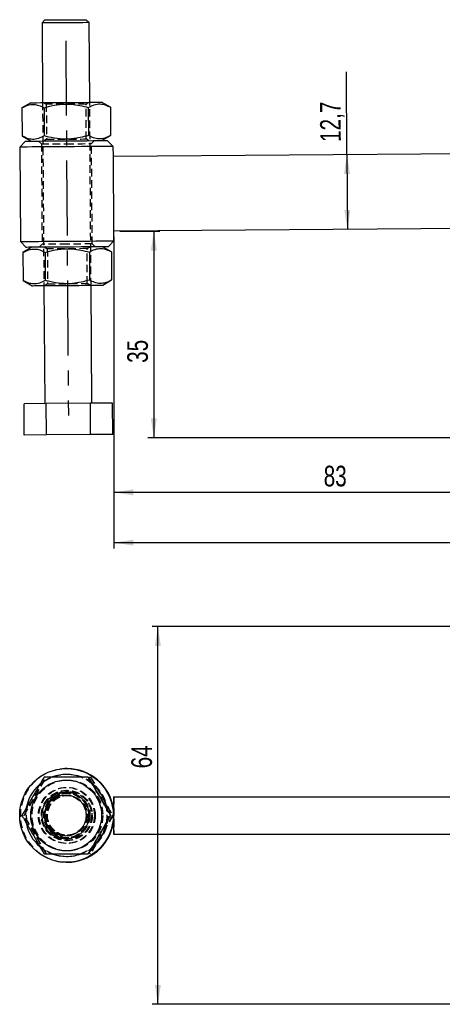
# Model space of a CAD drawing. Extents: x 26 to 331, y 10 to 276.
# Tile 3 of 8: x 28 to 99, y 108 to 275. Entities that reach past the tile are written whole.
import ezdxf

# ---------------------------------------------------------------- set-up
doc = ezdxf.new("R2010")
doc.units = 0
doc.linetypes.add('CENTERX2', pattern=[20.32, 12.7, -2.54, 2.54, -2.54])
doc.linetypes.add('HIDDEN', pattern=[1.905, 1.27, -0.635])
doc.layers.get('0').update_dxf_attribs({"linetype": 'CONTINUOUS'})
doc.styles.add('SLDTEXTSTYLE0', font='TXT', dxfattribs={"width": 0.75})
doc.dimstyles.new('SLDDIMSTYLE0', dxfattribs={"dimtxt": 3.5, "dimasz": 3.302, "dimexe": 0, "dimexo": 0.0625, "dimgap": 0.875, "dimtad": 1, "dimdec": 0, "dimrnd": 1e-09, "dimzin": 12, "dimtxsty": 'SLDTEXTSTYLE0', "dimsah": 1, "dimcen": 0.09, "dimazin": 3, "dimtfac": 1, "dimtdec": 0, "dimtofl": 0, "dimtmove": 0, "dimatfit": 3, "dimtolj": 1, "dimtzin": 12})
doc.dimstyles.new('SLDDIMSTYLE1', dxfattribs={"dimtxt": 3.5, "dimasz": 3.302, "dimexe": 0, "dimexo": 0.0625, "dimgap": 0.875, "dimtad": 1, "dimdec": 0, "dimrnd": 1e-09, "dimzin": 12, "dimtxsty": 'SLDTEXTSTYLE0', "dimsah": 1, "dimcen": 0.09, "dimazin": 3, "dimtfac": 1, "dimtofl": 0, "dimtmove": 0, "dimatfit": 3, "dimtolj": 1, "dimtzin": 12})
doc.dimstyles.new('SLDDIMSTYLE2', dxfattribs={"dimtxt": 3.5, "dimasz": 3.302, "dimexe": 0, "dimexo": 0.0625, "dimgap": 0.875, "dimtad": 1, "dimdec": 3, "dimrnd": 1e-09, "dimzin": 12, "dimtxsty": 'SLDTEXTSTYLE0', "dimsah": 1, "dimcen": 0.09, "dimazin": 3, "dimtfac": 1, "dimtdec": 3, "dimtofl": 0, "dimtmove": 0, "dimatfit": 3, "dimtolj": 1, "dimtzin": 12})

# ---------------------------------------------------------------- blocks, each defined once
blk = doc.blocks.new('_D')
at = {"color": 179, "linetype": 'CONTINUOUS'}
for p, q in [((44.66, 238.95), (51.44, 238.95)), ((50.44, 238.95), (50.44, 203.92)), ((126.18, 203.92), (49.44, 203.92))]:
    blk.add_line(p, q, dxfattribs=at)
for points in [[(50.44, 238.95), (49.93, 235.65), (50.95, 235.65)], [(50.44, 203.92), (50.95, 207.22), (49.93, 207.22)]]:
    blk.add_solid(points, dxfattribs=at)
at = {"color": 179, "linetype": 'CONTINUOUS', "insert": (45.93, 216.62, 0.1), "char_height": 3.5, "attachment_point": 1, "rotation": 90, "style": 'SLDTEXTSTYLE0'}
blk.add_mtext('35', dxfattribs=at)
blk = doc.blocks.new('_D_1')
at = {"color": 179, "linetype": 'CONTINUOUS'}
for p, q in [((43.66, 237.95), (43.66, 193.68)), ((127.18, 202.92), (127.18, 193.68)), ((127.18, 194.68), (43.66, 194.68))]:
    blk.add_line(p, q, dxfattribs=at)
for points in [[(43.66, 194.68), (46.96, 194.17), (46.96, 195.18)], [(127.18, 194.68), (123.88, 195.18), (123.88, 194.17)]]:
    blk.add_solid(points, dxfattribs=at)
at = {"color": 179, "linetype": 'CONTINUOUS', "insert": (79.25, 199.19, 0.1), "char_height": 3.5, "attachment_point": 1, "style": 'SLDTEXTSTYLE0'}
blk.add_mtext('83', dxfattribs=at)
blk = doc.blocks.new('_D_2')
at = {"color": 179, "linetype": 'CONTINUOUS'}
for p, q in [((311.82, 252.61), (311.82, 185.16)), ((43.66, 237.95), (43.66, 185.16)), ((43.66, 186.16), (311.82, 186.16))]:
    blk.add_line(p, q, dxfattribs=at)
for points in [[(43.66, 186.16), (46.96, 185.66), (46.96, 186.67)], [(311.82, 186.16), (308.51, 186.67), (308.51, 185.66)]]:
    blk.add_solid(points, dxfattribs=at)
at = {"color": 179, "linetype": 'CONTINUOUS', "insert": (169.49, 190.68, 0.1), "char_height": 3.5, "attachment_point": 1, "style": 'SLDTEXTSTYLE0'}
blk.add_mtext('268', dxfattribs=at)
blk = doc.blocks.new('_D_5')
at = {"color": 179, "linetype": 'CONTINUOUS'}
for q in [(83.09, 265.96), (83.28, 239.23)]:
    blk.add_line((83.19, 251.93), q, dxfattribs=at)
for points in [[(83.19, 251.93), (82.7, 248.62), (83.72, 248.63)], [(83.28, 239.23), (83.76, 242.53), (82.75, 242.53)]]:
    blk.add_solid(points, dxfattribs=at)
at = {"color": 179, "linetype": 'CONTINUOUS', "insert": (78.66, 254.04, 0.1), "char_height": 3.5, "attachment_point": 1, "rotation": 90.4032, "style": 'SLDTEXTSTYLE0'}
blk.add_mtext('12,7', dxfattribs=at)
blk = doc.blocks.new('_D_8')
at = {"color": 179, "linetype": 'CONTINUOUS'}
for p, q in [((128.97, 171.94), (50.13, 171.94)), ((51.13, 107.94), (51.13, 171.94)), ((128.97, 107.94), (50.13, 107.94))]:
    blk.add_line(p, q, dxfattribs=at)
for points in [[(51.13, 171.94), (50.62, 168.64), (51.64, 168.64)], [(51.13, 107.94), (51.64, 111.24), (50.62, 111.24)]]:
    blk.add_solid(points, dxfattribs=at)
at = {"color": 179, "linetype": 'CONTINUOUS', "insert": (46.62, 147.92, -75.4), "char_height": 3.5, "attachment_point": 1, "rotation": 90, "style": 'SLDTEXTSTYLE0'}
blk.add_mtext('64', dxfattribs=at)

msp = doc.modelspace()

# ---------------------------------------------------------------- linework, layer by layer
at = {"color": 7, "linetype": 'CONTINUOUS'}
for p, q in [((31.971056, 274.717751), (31.474586, 274.214248)), ((31.474586, 274.214248), (31.569589, 260.714578)), ((39.474386, 274.270545), (38.970884, 274.767007)), ((39.569389, 260.770875), (39.474386, 274.270545)), ((29.569637, 260.700504), (28.070237, 259.820699)), ((43.080974, 259.926333), (41.569341, 260.784949)), ((28.070237, 259.820699), (28.103742, 255.059282)), ((31.822923, 259.847107), (31.856428, 255.085691)), ((39.328288, 259.899925), (39.361793, 255.138508)), ((43.080974, 259.926333), (43.114479, 255.164917)), ((28.677899, 254.194069), (27.68496, 253.187056)), ((28.103742, 255.059282), (29.615376, 254.200666)), ((41.61508, 254.285111), (43.114479, 255.164917)), ((43.55957, 253.29877), (42.552556, 254.291709)), ((27.68496, 253.187056), (27.797553, 237.187454)), ((43.571178, 251.648809), (43.55957, 253.29877)), ((43.571178, 251.648809), (126.350155, 252.231344)), ((43.660547, 238.949123), (43.571178, 251.648809)), ((124.30723, 239.516652), (43.660547, 238.949123)), ((43.672163, 237.299166), (43.660547, 238.949123)), ((27.797553, 237.187454), (28.804566, 236.194515)), ((42.679224, 236.292153), (43.672163, 237.299166)), ((29.742043, 236.201112), (28.242644, 235.321307)), ((28.242644, 235.321307), (28.276149, 230.559888)), ((31.99533, 235.347715), (32.028835, 230.586297)), ((39.500694, 235.400532), (39.5342, 230.639114)), ((43.25338, 235.426941), (41.741747, 236.285555)), ((43.25338, 235.426941), (43.286886, 230.665523)), ((28.276149, 230.559888), (29.787782, 229.701272)), ((41.787486, 229.785717), (43.286886, 230.665523)), ((31.787734, 229.715346), (31.928476, 209.715842)), ((39.928276, 209.772138), (39.787534, 229.771643)), ((32.175693, 209.717582), (28.423007, 209.691173)), ((28.460305, 204.391304), (28.423007, 209.691173)), ((39.681058, 209.770398), (32.175693, 209.717582)), ((32.212991, 204.417713), (32.175693, 209.717582)), ((43.433744, 209.796807), (39.681058, 209.770398)), ((39.718356, 204.47053), (39.681058, 209.770398)), ((43.471042, 204.496938), (43.433744, 209.796807)), ((32.212991, 204.417713), (28.460305, 204.391304)), ((39.718356, 204.47053), (32.212991, 204.417713)), ((43.471042, 204.496938), (39.718356, 204.47053)), ((35.734858, 147.878608), (35.622265, 147.878608)), ((35.569485, 143.941107), (35.47449, 143.941107)), ((43.571178, 143.116107), (43.571178, 136.766107)), ((43.571178, 143.116107), (121.162053, 143.116107)), ((43.080974, 139.941107), (43.114479, 139.941107)), ((35.47449, 135.941107), (35.569485, 135.941107)), ((43.571178, 136.766107), (121.162053, 136.766107)), ((35.622265, 132.003607), (35.734858, 132.003607))]:
    msp.add_line(p, q, dxfattribs=at)
at = {"color": 179, "linetype": 'CENTERX2'}
msp.add_line((35.49584, 271.208223), (35.942692, 207.709798), dxfattribs=at)
at = {"color": 7, "linetype": 'HIDDEN'}
for p, q in [((31.569589, 260.714578), (31.787734, 229.715346)), ((31.779009, 260.716054), (32.196622, 260.427999)), ((32.196622, 260.427999), (32.238263, 254.510115)), ((38.946453, 260.475501), (39.35996, 260.7694)), ((38.988094, 254.557616), (38.946453, 260.475501)), ((39.787534, 229.771643), (39.569389, 260.770875)), ((30.865345, 254.209462), (31.368855, 253.712992)), ((31.368855, 253.712992), (31.488482, 236.713414)), ((32.238263, 254.510115), (31.824756, 254.216216)), ((39.405707, 254.269562), (38.988094, 254.557616)), ((39.868641, 253.772809), (40.365111, 254.276316)), ((39.988268, 236.773229), (39.868641, 253.772809)), ((31.488482, 236.713414), (30.992012, 236.209908)), ((31.951423, 236.21666), (32.369028, 235.928607)), ((32.369028, 235.928607), (32.41067, 230.010723)), ((39.11886, 235.976107), (39.532374, 236.270008)), ((39.160508, 230.058222), (39.11886, 235.976107)), ((40.491778, 236.27676), (39.988268, 236.773229)), ((32.41067, 230.010723), (31.997162, 229.71682)), ((39.578113, 229.77017), (39.160508, 230.058222)), ((28.423007, 139.941107), (32.175693, 146.441107)), ((28.460305, 139.941107), (32.212991, 146.441107)), ((39.604921, 146.441107), (39.681058, 146.441107)), ((39.681058, 146.441107), (43.433744, 139.941107)), ((39.718356, 146.441107), (39.681058, 146.441107)), ((39.718356, 146.441107), (43.471042, 139.941107)), ((35.928379, 143.941107), (35.569485, 143.941107)), ((35.738375, 144.191108), (35.618748, 144.191108)), ((35.613183, 143.316107), (35.571534, 143.316107)), ((35.785589, 143.316107), (35.74394, 143.316107)), ((43.660547, 143.116107), (43.660547, 136.766107)), ((28.070237, 139.941107), (28.103742, 139.941107)), ((28.242644, 139.941107), (28.276149, 139.941107)), ((32.175693, 133.441107), (28.423007, 139.941107)), ((28.460305, 139.941107), (28.423007, 139.941107)), ((32.212991, 133.441107), (28.460305, 139.941107)), ((43.433744, 139.941107), (39.681058, 133.441107)), ((43.471042, 139.941107), (39.718356, 133.441107)), ((43.25338, 139.941107), (43.286886, 139.941107)), ((43.471042, 139.941107), (43.433744, 139.941107)), ((35.569485, 135.941107), (35.928379, 135.941107)), ((35.571534, 136.566107), (35.613183, 136.566107)), ((35.618748, 135.691107), (35.738375, 135.691107)), ((35.74394, 136.566107), (35.785589, 136.566107)), ((39.681058, 133.441107), (39.604921, 133.441107)), ((39.718356, 133.441107), (39.681058, 133.441107))]:
    msp.add_line(p, q, dxfattribs=at)
at = {"color": 7, "linetype": 'CONTINUOUS', "flags": 128}
for points in [[(38.938503, 274.266767), (38.383912, 274.262871), (37.672471, 274.257864), (36.842536, 274.252023), (35.938847, 274.24566), (35.010125, 274.239126), (34.106444, 274.232763), (33.276509, 274.226929), (32.565068, 274.221922), (32.010469, 274.218018), (31.642627, 274.215425), (31.481351, 274.214293), (31.474586, 274.214248)], [(31.971056, 274.717751), (31.990226, 274.717885), (32.190565, 274.719293), (32.597016, 274.722154), (33.184055, 274.726289), (33.914785, 274.73143), (34.743297, 274.737257), (35.617534, 274.743411), (36.482554, 274.749498), (37.28402, 274.755138), (37.97156, 274.759981), (38.501981, 274.763714)], [(38.501981, 274.763714), (38.841959, 274.766105), (38.970116, 274.767007), (38.970884, 274.767007)], [(39.474386, 274.270545), (39.467621, 274.270493), (39.306353, 274.26936), (38.938503, 274.266767)], [(29.569637, 260.700504), (29.678065, 260.701268), (29.999416, 260.703529), (30.522089, 260.707206), (31.22719, 260.712168), (32.089229, 260.718237), (33.077057, 260.725188), (34.15497, 260.732773), (35.284001, 260.740719), (36.423359, 260.748736), (37.531849, 260.756536), (38.569416, 260.763838), (39.498556, 260.770376), (40.285688, 260.775915), (40.902372, 260.780255), (41.326303, 260.783239), (41.542168, 260.784759), (41.569341, 260.784949)], [(28.677899, 254.194069), (28.783295, 254.19481), (29.096271, 254.197012), (29.607329, 254.20061), (30.300926, 254.20549), (31.155999, 254.211507), (32.146562, 254.218477), (33.24252, 254.226192), (34.410577, 254.23441), (35.615231, 254.242889)], [(35.615231, 254.242889), (36.819886, 254.251367), (37.987936, 254.259585), (39.083894, 254.267297), (40.074456, 254.274271), (40.929529, 254.280287), (41.623134, 254.285167), (42.134184, 254.288762), (42.447161, 254.290967), (42.552556, 254.291709)], [(35.622265, 253.242913), (34.315828, 253.233719), (33.045027, 253.224778), (31.84453, 253.216329), (30.747074, 253.208607), (29.782604, 253.201819), (28.97742, 253.196153), (28.353493, 253.191761), (27.927842, 253.188766), (27.712073, 253.187246), (27.68496, 253.187056)], [(43.55957, 253.29877), (43.532457, 253.29858), (43.316688, 253.29706), (42.891036, 253.294065), (42.26711, 253.289673), (41.461933, 253.284006), (40.497455, 253.277219), (39.400007, 253.269496), (38.199503, 253.261051), (36.928702, 253.252107), (35.622265, 253.242913)], [(27.797553, 237.187454), (27.824666, 237.187644), (28.040435, 237.189162), (28.466086, 237.192157), (29.090013, 237.196549), (29.895197, 237.202215), (30.859667, 237.209001), (31.957116, 237.216725), (33.15762, 237.225172), (34.428421, 237.234115), (35.734858, 237.243309)], [(35.734858, 237.243309), (37.041295, 237.252503), (38.312096, 237.261445), (39.5126, 237.269894), (40.610049, 237.277617), (41.574519, 237.284404), (42.379703, 237.29007), (43.00363, 237.294461), (43.429281, 237.297456), (43.64505, 237.298974), (43.672163, 237.299166)], [(35.741899, 236.243335), (34.537244, 236.234856), (33.369187, 236.226636), (32.273229, 236.218925), (31.282667, 236.211953), (30.427593, 236.205936), (29.733989, 236.201054), (29.222939, 236.19746), (28.909962, 236.195256), (28.804566, 236.194515)], [(42.679224, 236.292153), (42.573828, 236.291411), (42.260851, 236.28921), (41.749801, 236.285613), (41.056197, 236.280731), (40.201123, 236.274715), (39.210561, 236.267743), (38.114603, 236.260031), (36.946546, 236.251812), (35.741899, 236.243335)], [(29.787782, 229.701272), (29.896211, 229.702036), (30.217569, 229.704297), (30.740242, 229.707976), (31.445343, 229.712938), (32.307382, 229.719003), (33.29521, 229.725956), (34.373115, 229.733541), (35.502154, 229.741487), (36.641504, 229.749504), (37.749994, 229.757304), (38.787562, 229.764606), (39.716702, 229.771144), (40.503841, 229.776683), (41.120518, 229.781023), (41.544448, 229.784007), (41.760321, 229.785525), (41.787486, 229.785717)], [(33.31552, 133.395882), (34.410577, 133.109004), (35.615231, 133.003607)]]:
    msp.add_lwpolyline(points, dxfattribs=at)
at = {"color": 7, "linetype": 'HIDDEN', "flags": 128}
for points in [[(38.946453, 260.475501), (38.91984, 260.475314), (38.70945, 260.473832), (38.301903, 260.470963), (37.722785, 260.466888), (37.008505, 260.461862), (36.203932, 260.4562), (35.359624, 260.450258), (34.528631, 260.444409), (33.763166, 260.439022), (33.11133, 260.434437), (32.614071, 260.430939), (32.302651, 260.428744), (32.196622, 260.427999), (32.196622, 260.427999)], [(31.368855, 253.712992), (31.475406, 253.713745), (31.789723, 253.715954), (32.296043, 253.719519), (32.968979, 253.724254), (33.774789, 253.729924), (34.673053, 253.736245), (35.618748, 253.742899)], [(32.238263, 254.510115), (32.264877, 254.510301), (32.475266, 254.511784), (32.882813, 254.514652), (33.461932, 254.518728), (34.176211, 254.523753), (34.980785, 254.529416), (35.825092, 254.535357), (36.656085, 254.541206), (37.42155, 254.546593), (38.073387, 254.551179), (38.570646, 254.554677), (38.882065, 254.556871), (38.988094, 254.557616), (38.988094, 254.557616)], [(35.618748, 253.742899), (36.564435, 253.749556), (37.462707, 253.755878), (38.26851, 253.761548), (38.941446, 253.766282), (39.447773, 253.769848), (39.762091, 253.772057), (39.868641, 253.772809)], [(35.738375, 236.743321), (34.792687, 236.736667), (33.894416, 236.730346), (33.088613, 236.724674), (32.415676, 236.719939), (31.909357, 236.716376), (31.595032, 236.714165), (31.488482, 236.713414)], [(39.11886, 235.976107), (39.092246, 235.975918), (38.881864, 235.974439), (38.47431, 235.971571), (37.895199, 235.967495), (37.180911, 235.962468), (36.376338, 235.956806), (35.532031, 235.950866), (34.701038, 235.945017), (33.935573, 235.93963), (33.283736, 235.935043), (32.786484, 235.931545), (32.475058, 235.929352), (32.369028, 235.928607), (32.369028, 235.928607)], [(39.988268, 236.773229), (39.881717, 236.772479), (39.567399, 236.770268), (39.06108, 236.766704), (38.388144, 236.761968), (37.582334, 236.756298), (36.684069, 236.749976), (35.738375, 236.743321)], [(32.41067, 230.010723), (32.437283, 230.010909), (32.647673, 230.01239), (33.055227, 230.015258), (33.634338, 230.019334), (34.348618, 230.024359), (35.153191, 230.030022), (35.997498, 230.035963), (36.828491, 230.041812), (37.593957, 230.047199), (38.245793, 230.051785), (38.743052, 230.055285), (39.054479, 230.057477), (39.160508, 230.058222), (39.160508, 230.058222)], [(40.061373, 145.266493), (39.083894, 145.949159), (37.995908, 146.457316)], [(42.452167, 138.765143), (42.552556, 139.941107), (42.457681, 141.084556)], [(38.020212, 133.433828), (39.083894, 133.933056), (40.033284, 134.592394)]]:
    msp.add_lwpolyline(points, dxfattribs=at)
at = {"color": 7, "linetype": 'CONTINUOUS'}
for centre, radius in [((35.62224, 139.940965), 7.937358), ((35.569592, 139.941109), 5.999955), ((35.474419, 139.941071), 3.999967), ((35.470911, 139.941048), 3.499954)]:
    msp.add_circle(centre, radius, dxfattribs=at)
at = {"color": 7, "linetype": 'HIDDEN'}
for centre, radius in [((35.615332, 139.941109), 5.999956), ((35.741999, 139.941109), 5.999956), ((35.787738, 139.941109), 5.999956), ((35.615211, 139.941026), 4.749919), ((35.741912, 139.941026), 4.749919), ((35.618761, 139.941037), 4.24993), ((35.738361, 139.941037), 4.24993), ((35.569417, 139.941131), 3.790544), ((35.61516, 139.941101), 3.790547), ((35.928437, 139.941157), 3.999955), ((35.741828, 139.941101), 3.790546), ((35.787567, 139.941101), 3.790547), ((35.571596, 139.941094), 3.374974), ((35.61312, 139.941094), 3.374974), ((35.744002, 139.941094), 3.374974), ((35.785533, 139.941094), 3.374975)]:
    msp.add_circle(centre, radius, dxfattribs=at)
for centre, radius, start, end in [((35.735014, 139.941107), 7.9375, 90.00112828, 269.99887172), ((35.741878, 139.941049), 6.937442, 270.00017389, 135.71152854), ((35.612622, 139.945771), 6.932206, 109.97632018, 131.74494684), ((35.742187, 139.941109), 6.93762, 163.74929599, 195.88229227), ((35.615245, 139.941104), 6.937349, 169.25176253, 191.93181362), ((35.734578, 139.941107), 7.937582, 350.85089232, 9.14910768), ((35.741918, 139.940874), 6.937267, 223.85716952, 269.99983795), ((35.615103, 139.940608), 6.936967, 229.1482468, 250.64034668)]:
    msp.add_arc(centre, radius, start, end, dxfattribs=at)
at = {"color": 7, "linetype": 'CONTINUOUS'}
for centre, radius, start, end in [((35.615228, 139.942414), 6.936251, 69.92664866, 109.98708093), ((35.734782, 139.941249), 7.937359, 9.14833369, 89.99944843), ((35.614288, 139.940724), 6.938326, 9.48892556, 50.13768723), ((35.615401, 139.941171), 6.937489, 131.7367752, 169.25254572), ((35.615427, 139.941054), 6.937516, 191.93109906, 229.14863303), ((35.734774, 139.940975), 7.937368, 270.00060541, 350.85161247), ((35.613907, 139.941715), 6.938741, 309.56204323, 350.23743421), ((35.615237, 139.940732), 6.937125, 269.99995821, 290.28449594)]:
    msp.add_arc(centre, radius, start, end, dxfattribs=at)
for points, knots in [([(28.070237, 259.820699), (28.394762, 259.990669), (29.050848, 260.334294), (30.025583, 260.465179), (30.959495, 260.289716), (31.533361, 259.995542), (31.822923, 259.847107)], [0, 0, 0, 0, 0.2646024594, 0.5349419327, 0.7653399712, 1, 1, 1, 1]), ([(31.822923, 259.847107), (32.075199, 259.918547), (32.943875, 260.164541), (34.481903, 260.444746), (36.77325, 260.502296), (38.371492, 260.125497), (39.328288, 259.899925)], [0, 0, 0, 0, 0.1033334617, 0.3558134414, 0.6143540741, 1, 1, 1, 1]), ([(39.328288, 259.899925), (39.652813, 260.069895), (40.308899, 260.41352), (41.283633, 260.544405), (42.217546, 260.368942), (42.791411, 260.074768), (43.080974, 259.926333)], [0, 0, 0, 0, 0.2646024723, 0.5349419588, 0.7653399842, 1, 1, 1, 1]), ([(31.856428, 255.085691), (31.531904, 254.91572), (30.875817, 254.572094), (29.901083, 254.441217), (28.967171, 254.616672), (28.393305, 254.910847), (28.103742, 255.059282)], [0, 0, 0, 0, 0.26460249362, 0.53494196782, 0.76533996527, 1, 1, 1, 1]), ([(39.361793, 255.138508), (38.408268, 254.899471), (36.831398, 254.504169), (34.540199, 254.523852), (32.997504, 254.779844), (32.109683, 255.01781), (31.856428, 255.085691)], [0, 0, 0, 0, 0.3856436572, 0.6377491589, 0.8966665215, 1, 1, 1, 1]), ([(43.114479, 255.164917), (42.789954, 254.994947), (42.133868, 254.651321), (41.159134, 254.520436), (40.225222, 254.695899), (39.651356, 254.990073), (39.361793, 255.138508)], [0, 0, 0, 0, 0.2646024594, 0.5349419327, 0.7653399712, 1, 1, 1, 1]), ([(28.242644, 235.321307), (28.567168, 235.491276), (29.223253, 235.8349), (30.197999, 235.965785), (31.1319, 235.790324), (31.705766, 235.49615), (31.99533, 235.347715)], [0, 0, 0, 0, 0.2646024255, 0.5349424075, 0.7653399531, 1, 1, 1, 1]), ([(31.99533, 235.347715), (32.247606, 235.419154), (33.116283, 235.665142), (34.654308, 235.945356), (36.945657, 236.002903), (38.543898, 235.626105), (39.500694, 235.400532)], [0, 0, 0, 0, 0.1033333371, 0.3558134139, 0.6143540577, 1, 1, 1, 1]), ([(39.500694, 235.400532), (39.825219, 235.570502), (40.481304, 235.914127), (41.456048, 236.045008), (42.38996, 235.869549), (42.963821, 235.575375), (43.25338, 235.426941)], [0, 0, 0, 0, 0.2646024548, 0.5349424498, 0.7653404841, 1, 1, 1, 1]), ([(32.028835, 230.586297), (31.70431, 230.416328), (31.048224, 230.072704), (30.07349, 229.941819), (29.139577, 230.117279), (28.565711, 230.411453), (28.276149, 230.559888)], [0, 0, 0, 0, 0.2646024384, 0.5349419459, 0.7653399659, 1, 1, 1, 1]), ([(39.5342, 230.639114), (38.580674, 230.400077), (37.003804, 230.004776), (34.712605, 230.024457), (33.169911, 230.280453), (32.282089, 230.518417), (32.028835, 230.586297)], [0, 0, 0, 0, 0.3856436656, 0.6377491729, 0.8966665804, 1, 1, 1, 1]), ([(43.286886, 230.665523), (42.962364, 230.495553), (42.306284, 230.151929), (41.331539, 230.021045), (40.397628, 230.196505), (39.823762, 230.490679), (39.5342, 230.639114)], [0, 0, 0, 0, 0.26460194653, 0.53494192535, 0.76533995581, 1, 1, 1, 1]), ([(31.822923, 146.441107), (31.496037, 145.876959), (30.835178, 144.736432), (29.858699, 143.04657), (28.927348, 141.431168), (28.357681, 140.440819), (28.070237, 139.941107)], [0, 0, 0, 0, 0.2646026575, 0.5349420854, 0.7653400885, 1, 1, 1, 1]), ([(39.328288, 146.441107), (38.371492, 146.441107), (36.789214, 146.441107), (34.498518, 146.441107), (32.959579, 146.441107), (32.075196, 146.441107), (31.822923, 146.441107)], [0, 0, 0, 0, 0.3856440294, 0.6377493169, 0.8966670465, 1, 1, 1, 1]), ([(43.080974, 139.941107), (42.754092, 140.505256), (42.093238, 141.645787), (41.116749, 143.335642), (40.185399, 144.951047), (39.615732, 145.941395), (39.328288, 146.441107)], [0, 0, 0, 0, 0.2646021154, 0.534942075, 0.7653401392, 1, 1, 1, 1]), ([(39.361793, 146.441107), (39.688679, 145.876959), (40.349538, 144.736432), (41.326017, 143.04657), (42.257368, 141.431168), (42.827036, 140.440819), (43.114479, 139.941107)], [0, 0, 0, 0, 0.2646026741, 0.534942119, 0.7653401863, 1, 1, 1, 1]), ([(28.070237, 139.941107), (28.394762, 139.376959), (29.050848, 138.236431), (30.025583, 136.54657), (30.959495, 134.931167), (31.533361, 133.940819), (31.822923, 133.441107)], [0, 0, 0, 0, 0.2646024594, 0.5349419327, 0.7653399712, 1, 1, 1, 1]), ([(39.328288, 133.441107), (39.652813, 134.005255), (40.308899, 135.145783), (41.283633, 136.835644), (42.217546, 138.451047), (42.791411, 139.441395), (43.080974, 139.941107)], [0, 0, 0, 0, 0.2646024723, 0.5349419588, 0.7653399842, 1, 1, 1, 1]), ([(43.114479, 139.941107), (42.789954, 139.376959), (42.133868, 138.236431), (41.159134, 136.54657), (40.225222, 134.931167), (39.651356, 133.940819), (39.361793, 133.441107)], [0, 0, 0, 0, 0.2646024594, 0.5349419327, 0.7653399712, 1, 1, 1, 1]), ([(31.822923, 133.441107), (32.075199, 133.441107), (32.943875, 133.441107), (34.481903, 133.441107), (36.77325, 133.441107), (38.371492, 133.441107), (39.328288, 133.441107)], [0, 0, 0, 0, 0.1033334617, 0.3558134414, 0.6143540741, 1, 1, 1, 1])]:
    msp.add_open_spline(points, degree=3, knots=knots, dxfattribs=at)
at = {"color": 7, "linetype": 'HIDDEN'}
for points, knots in [([(28.103742, 139.941107), (28.430625, 140.505256), (29.091478, 141.645787), (30.067968, 143.335642), (30.999317, 144.951047), (31.568985, 145.941395), (31.856428, 146.441107)], [0, 0, 0, 0, 0.2646021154, 0.534942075, 0.7653401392, 1, 1, 1, 1]), ([(31.856428, 133.441107), (31.531904, 134.005255), (30.875817, 135.145783), (29.901083, 136.835644), (28.967171, 138.451048), (28.393305, 139.441395), (28.103742, 139.941107)], [0, 0, 0, 0, 0.26460249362, 0.53494196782, 0.76533996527, 1, 1, 1, 1])]:
    msp.add_open_spline(points, degree=3, knots=knots, dxfattribs=at)

# ---------------------------------------------------------------- dimensions: what is measured, and where the dimension line sits
at = {"color": 179, "linetype": 'CONTINUOUS'}
for base, p1, p2, angle, dimstyle, picture, middle in [((83.277437, 239.227917), (43.57118, 251.64881), (43.660551, 238.949125), 270.40319542, 'SLDDIMSTYLE2', '_D_5', (83.131136, 260.017507)), ((50.438596, 203.922041), (43.660551, 238.949125), (127.180803, 203.922041), 90, 'SLDDIMSTYLE0', '_D', (50.438596, 220.631524)), ((43.660551, 194.67519), (127.180803, 203.922041), (43.660551, 238.949125), 0, 'SLDDIMSTYLE1', '_D_1', (83.258659, 194.67519)), ((51.129854, 171.941106), (129.968925, 107.941106), (129.968925, 171.941106), 90, 'SLDDIMSTYLE2', '_D_8', (51.129854, 151.931843))]:
    dim = msp.add_linear_dim(base=base, p1=p1, p2=p2, angle=angle, dimstyle=dimstyle, dxfattribs=at)
    dim.commit()
    dim.dimension.update_dxf_attribs({"geometry": picture, "text_midpoint": middle, "dimtype": 160})
dim = msp.add_linear_dim(base=(311.815443, 186.164491), p1=(43.660551, 238.949125), p2=(311.815443, 253.612582), dimstyle='SLDDIMSTYLE1', dxfattribs=at)
dim.commit()
dim.dimension.update_dxf_attribs({"geometry": '_D_2', "text_midpoint": (174.786844, 186.164491), "dimtype": 160})

doc.saveas('drawing.dxf')
